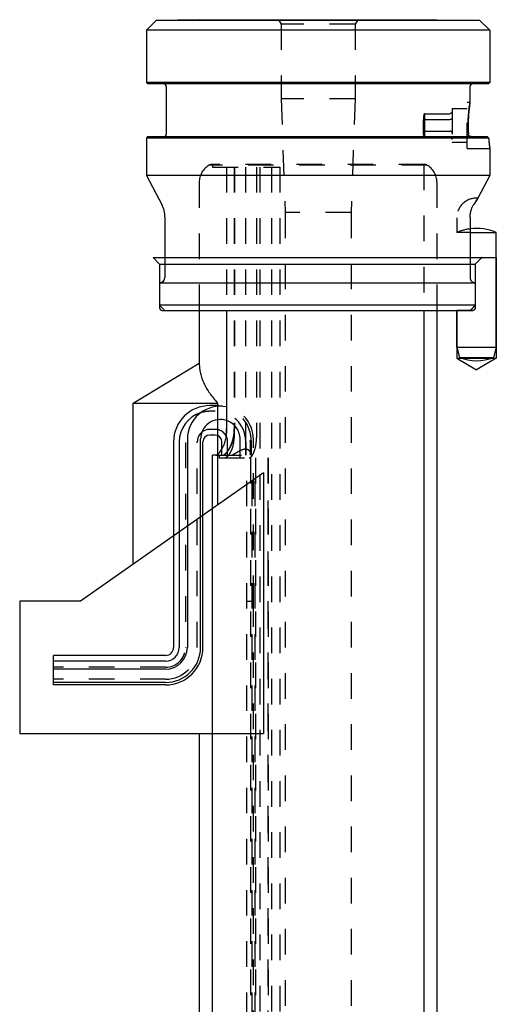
# Model space of a CAD drawing. Extents: x 43 to 80, y 54 to 203.
# Tile 2 of 2: x 43 to 80, y 129 to 203. Entities that reach past the tile are written whole.
import ezdxf

# ---------------------------------------------------------------- set-up
doc = ezdxf.new("R2010")
doc.units = 0
doc.header["$LTSCALE"] = 19.36
doc.linetypes.add('HIDDEN', pattern=[0.2, 0.1, -0.1])
doc.layers.get('0').update_dxf_attribs({"linetype": 'CONTINUOUS'})
for name, color, linetype in [('ASSI', 7, 'CONTINUOUS'), ('CURVE', 7, 'CONTINUOUS'), ('DEFAULT_2', 8, 'HIDDEN'), ('SUPERFICI', 7, 'CONTINUOUS')]:
    doc.layers.add(name, color=color, linetype=linetype)

msp = doc.modelspace()

# ---------------------------------------------------------------- linework, layer by layer
at = {"color": 6, "linetype": 'CONTINUOUS'}
for p, q in [((53.526, 185.157), (79.526, 185.157)), ((54.026, 184.657), (77.932, 184.657)), ((77.932, 184.657), (77.932, 181.357)), ((77.734, 181.157), (76.526, 181.157)), ((52.026, 174.153), (58.415, 174.153)), ((58.415, 174.153), (58.415, 166.432)), ((61.903, 168.874), (48.026, 159.157)), ((61.903, 168.874), (61.903, 149.157)), ((43.422, 149.157), (61.903, 149.157))]:
    msp.add_line(p, q, dxfattribs=at)
at = {"color": 7, "linetype": 'CONTINUOUS'}
for p, q in [((74.026, 181.157), (74.026, 69.457)), ((56.123, 171.407), (56.123, 155.657)), ((57.123, 155.657), (57.123, 171.407)), ((55.076, 171.207), (55.076, 155.657)), ((55.506, 171.207), (55.506, 155.657)), ((57.306, 155.657), (57.306, 171.207)), ((58.026, 69.457), (58.026, 170.207)), ((45.976, 152.827), (45.976, 155.057)), ((54.476, 155.057), (45.976, 155.057)), ((54.476, 154.627), (45.976, 154.627)), ((54.476, 154.01), (45.976, 154.01)), ((54.476, 153.01), (45.976, 153.01)), ((54.476, 152.827), (45.976, 152.827))]:
    msp.add_line(p, q, dxfattribs=at)
at = {"color": 6, "linetype": 'CONTINUOUS'}
for centre, radius, start, end in [((102.784, 159.798), 35.151, 133.82674, 134.99141), ((102.613, 159.973), 34.907, 133.82265, 134.99548)]:
    msp.add_arc(centre, radius, start, end, dxfattribs=at)
at = {"color": 7, "linetype": 'CONTINUOUS'}
for radius in [2.83, 2.647, 1.647, 1.03, 0.6]:
    msp.add_arc((54.476, 155.657), radius, 270, 360, dxfattribs=at)
at = {"color": 6, "linetype": 'CONTINUOUS'}
for points, knots in [([(77.932, 181.357), (77.932, 181.347), (77.931, 181.326), (77.923, 181.295), (77.911, 181.266), (77.895, 181.239), (77.874, 181.215), (77.85, 181.195), (77.824, 181.178), (77.795, 181.166), (77.765, 181.159), (77.744, 181.157), (77.734, 181.157)], [0, 0, 0, 0, 0.100382, 0.201245, 0.301474, 0.401533, 0.50245, 0.603199, 0.702733, 0.801952, 0.901479, 1, 1, 1, 1]), ([(57.026, 177.157), (57.026, 177.03), (57.041, 176.774), (57.109, 176.391), (57.221, 176.009), (57.378, 175.63), (57.577, 175.253), (57.817, 174.88), (58.097, 174.51), (58.305, 174.272), (58.415, 174.153)], [0, 0, 0, 0, 0.112747, 0.226861, 0.343629, 0.464188, 0.589481, 0.720238, 0.856974, 1, 1, 1, 1])]:
    msp.add_open_spline(points, degree=3, knots=knots, dxfattribs=at)
at = {"layer": 'ASSI', "color": 7, "linetype": 'CONTINUOUS'}
for p, q in [((53.769, 203.1), (53.026, 202.357)), ((57.026, 203.157), (53.769, 203.1)), ((78.283, 203.1), (53.769, 203.1)), ((57.026, 203.157), (75.026, 203.157)), ((75.026, 203.157), (78.283, 203.1)), ((78.283, 203.1), (79.026, 202.357)), ((53.026, 202.357), (53.026, 198.407)), ((79.026, 202.357), (53.026, 202.357)), ((79.026, 202.357), (79.026, 198.407)), ((53.126, 198.307), (53.026, 198.407)), ((79.026, 198.407), (53.026, 198.407)), ((78.926, 198.307), (53.126, 198.307)), ((78.926, 198.307), (79.026, 198.407)), ((54.526, 198.107), (54.526, 194.507)), ((77.526, 198.107), (77.526, 196.907)), ((53.126, 194.307), (53.026, 194.207)), ((53.026, 194.207), (53.026, 191.357)), ((53.026, 194.207), (78.943, 194.207)), ((53.126, 194.307), (78.835, 194.307)), ((79.026, 193.407), (79.026, 191.357)), ((53.026, 191.357), (54.192, 189.165)), ((79.026, 191.357), (53.026, 191.357)), ((79.026, 191.357), (78.121, 189.654)), ((54.426, 188.226), (54.426, 183.657)), ((77.539, 188.157), (77.539, 183.657)), ((77.539, 187.057), (79.526, 187.057)), ((79.526, 178.387), (79.526, 187.057)), ((54.026, 183.257), (54.026, 181.557)), ((54.026, 183.257), (77.932, 183.257)), ((77.932, 183.257), (77.932, 181.557)), ((54.426, 181.157), (54.026, 181.557)), ((77.932, 181.557), (54.026, 181.557)), ((54.426, 181.157), (77.539, 181.157)), ((59.098, 181.157), (59.098, 172.207)), ((76.526, 178.387), (76.526, 181.157)), ((76.526, 178.387), (76.74, 177.587)), ((76.526, 178.387), (79.526, 178.387)), ((79.526, 178.387), (79.312, 177.587)), ((76.74, 177.587), (79.312, 177.587)), ((58.226, 173.957), (57.826, 173.957)), ((58.226, 171.727), (57.826, 171.727)), ((58.746, 170.702), (58.746, 171.207)), ((58.28, 170.207), (58.026, 170.207))]:
    msp.add_line(p, q, dxfattribs=at)
at = {"layer": 'ASSI', "color": 8, "linetype": 'HIDDEN'}
for p, q in [((63.028, 203.157), (63.226, 202.814)), ((63.226, 202.814), (63.226, 197.157)), ((68.826, 202.814), (63.226, 202.814)), ((69.024, 203.157), (68.826, 202.814)), ((68.826, 202.814), (68.826, 197.157)), ((63.226, 197.157), (63.526, 188.566)), ((68.826, 197.157), (63.226, 197.157)), ((68.826, 197.157), (68.526, 188.566)), ((77.326, 193.407), (77.326, 196.907)), ((77.326, 196.907), (77.526, 196.907)), ((74.076, 196.046), (74.076, 194.268)), ((74.076, 196.046), (76.022, 196.046)), ((76.176, 196.432), (76.176, 193.882)), ((76.176, 196.432), (77.326, 196.432)), ((73.996, 195.557), (73.996, 194.757)), ((74.076, 195.602), (76.022, 195.602)), ((74.076, 194.713), (76.022, 194.713)), ((74.076, 194.268), (76.022, 194.268)), ((76.176, 193.882), (77.326, 193.882)), ((78.853, 194.29), (78.835, 194.307)), ((78.872, 194.273), (78.853, 194.29)), ((78.89, 194.257), (78.872, 194.273)), ((78.907, 194.24), (78.89, 194.257)), ((78.925, 194.224), (78.907, 194.24)), ((78.943, 194.207), (78.925, 194.224)), ((78.943, 194.207), (78.944, 194.19)), ((77.326, 193.407), (79.026, 193.407)), ((79.026, 193.41), (79.026, 193.407)), ((74.27, 192.157), (57.782, 192.157)), ((74.076, 192.207), (57.976, 192.207)), ((58.026, 192.007), (63.137, 192.007)), ((59.098, 192.007), (59.098, 181.157)), ((59.662, 192.007), (59.662, 171.507)), ((59.682, 192.007), (59.682, 172.207)), ((61.359, 192.007), (61.359, 171.507)), ((57.026, 190.855), (57.026, 181.157)), ((75.026, 190.855), (75.026, 181.157)), ((78.121, 189.654), (78.115, 189.645)), ((68.526, 188.566), (63.526, 188.566)), ((77.817, 189.176), (77.81, 189.165)), ((76.526, 188.157), (76.526, 187.057)), ((77.539, 188.226), (77.539, 188.214)), ((77.539, 188.214), (77.539, 188.203)), ((77.539, 188.203), (77.539, 188.192)), ((77.539, 188.192), (77.539, 188.18)), ((77.539, 188.18), (77.539, 188.169)), ((77.539, 188.169), (77.539, 188.157)), ((77.539, 187.057), (76.526, 187.057)), ((58.226, 173.527), (57.826, 173.527)), ((58.226, 172.157), (57.826, 172.157)), ((60.123, 170.007), (60.123, 171.407)), ((61.123, 159.157), (61.123, 171.407)), ((58.746, 170.207), (58.746, 170.702)), ((59.176, 170.207), (59.176, 171.207)), ((60.535, 171.207), (60.535, 170.207)), ((60.546, 171.207), (60.546, 170.207)), ((60.887, 171.207), (60.887, 170.207)), ((60.935, 171.207), (60.935, 170.207)), ((60.976, 170.207), (60.976, 171.207)), ((58.28, 170.207), (60.976, 170.207)), ((58.526, 170.007), (62.243, 170.007)), ((62.231, 170.007), (62.231, 159.157))]:
    msp.add_line(p, q, dxfattribs=at)
at = {"layer": 'ASSI', "color": 6, "linetype": 'CONTINUOUS'}
for p, q in [((79.526, 185.157), (79.526, 177.559)), ((76.526, 181.157), (76.526, 177.559)), ((76.526, 177.559), (79.526, 177.559)), ((76.526, 177.559), (78.026, 176.657)), ((79.526, 177.559), (78.026, 176.657)), ((52.026, 174.153), (57.026, 177.157)), ((52.026, 161.958), (52.026, 174.153))]:
    msp.add_line(p, q, dxfattribs=at)
at = {"layer": 'ASSI', "color": 7, "linetype": 'CONTINUOUS'}
for centre, radius, start, end in [((54.326, 198.107), 0.2, 0, 90), ((77.726, 198.107), 0.2, 90, 180), ((54.326, 194.507), 0.2, 270, 360), ((88.801, 195.158), 11.409, 180.00356, 183.2695), ((111.836, 229.733), 48.415, 227.02947, 227.20337), ((92.298, 195.194), 13.392, 184.22677, 187.66848), ((91.059, 181.102), 15.51, 146.5346, 148.67733), ((52.426, 188.226), 2, 0, 28), ((89.539, 188.157), 12, 179.67377, 180), ((78.026, 183.457), 3.9, 67.38014, 97.17544), ((54.026, 183.657), 0.4, 270, 360), ((101.241, 158.244), 32.966, 134.99396, 135.96897), ((78.026, 181.067), 3.71, 249.72513, 290.27487), ((57.826, 171.207), 2.75, 90, 180), ((58.623, 171.407), 2.5, 79.06275, 180), ((58.226, 171.207), 2.75, 78.65346, 90), ((57.826, 171.207), 2.32, 106.98914, 180), ((58.623, 171.407), 1.5, 71.56529, 180), ((57.826, 171.207), 0.52, 90, 180), ((58.226, 171.207), 0.52, 0, 90)]:
    msp.add_arc(centre, radius, start, end, dxfattribs=at)
at = {"layer": 'ASSI', "color": 8, "linetype": 'HIDDEN'}
for centre, radius, start, end in [((88.964, 195.151), 11.571, 171.27183, 179.97055), ((75.794, 194.423), 2.363, 136.62071, 138.41572), ((75.049, 193.762), 2.081, 117.86457, 120.3876), ((74.963, 193.912), 1.909, 119.41422, 120.45396), ((75.088, 193.689), 2.164, 117.88038, 119.39008), ((75.049, 196.553), 2.081, 239.6124, 242.13543), ((74.963, 196.403), 1.909, 239.54604, 240.58578), ((75.088, 196.625), 2.164, 240.60992, 242.11962), ((88.783, 195.157), 11.391, 180.00086, 183.27219), ((77.606, 194.518), 0.196, 183.26814, 184.45936), ((75.794, 195.891), 2.363, 221.58428, 223.37929), ((77.626, 194.511), 0.204, 268.96643, 269.9996), ((92.208, 195.185), 13.301, 184.28959, 187.66747), ((58.526, 190.855), 1.5, 119.72135, 180), ((57.976, 191.807), 0.4, 90, 118.95502), ((74.076, 191.807), 0.4, 61.04498, 90), ((73.526, 190.855), 1.5, 0, 60.27865), ((78.026, 188.157), 1.5, 86.38762, 180), ((91.203, 181.01), 15.681, 146.58503, 148.61422), ((78.026, 183.457), 3.9, 97.17544, 112.61986), ((101.437, 158.05), 33.243, 134.99801, 135.96493), ((58.226, 171.207), 2.75, 0, 78.65346), ((58.623, 171.407), 2.5, 0, 79.06275), ((57.826, 171.207), 2.32, 90, 106.98914), ((58.226, 171.207), 2.32, 2.10126, 90), ((57.826, 171.207), 0.95, 90, 180), ((58.226, 171.207), 0.95, 0, 90), ((55.633, 172.207), 3.465, 357.34817, 359.99969), ((58.623, 171.407), 1.5, 0, 71.56529), ((56.504, 172.207), 3.177, 353.64417, 359.99702), ((55.637, 172.207), 3.46, 351.06395, 357.34971), ((58.498, 170.848), 0.986, 316.69517, 319.45227)]:
    msp.add_arc(centre, radius, start, end, dxfattribs=at)
at = {"layer": 'ASSI', "color": 7, "linetype": 'CONTINUOUS'}
for points, knots in [([(77.392, 195.157), (77.392, 195.381), (77.404, 195.794), (77.453, 196.378), (77.5, 196.737), (77.526, 196.907)], [0, 0, 0, 0, 0.381745, 0.705738, 1, 1, 1, 1]), ([(77.626, 194.307), (77.598, 194.307), (77.542, 194.319), (77.473, 194.364), (77.426, 194.43), (77.412, 194.481), (77.411, 194.507)], [0, 0, 0, 0, 0.26027, 0.512533, 0.757369, 1, 1, 1, 1]), ([(77.539, 188.226), (77.54, 188.313), (77.553, 188.485), (77.61, 188.733), (77.696, 188.961), (77.77, 189.1), (77.81, 189.165)], [0, 0, 0, 0, 0.264715, 0.522953, 0.769804, 1, 1, 1, 1]), ([(77.539, 183.657), (77.539, 183.605), (77.559, 183.501), (77.631, 183.389), (77.71, 183.323), (77.779, 183.285), (77.854, 183.262), (77.906, 183.257), (77.932, 183.257)], [0, 0, 0, 0, 0.251086, 0.499679, 0.624096, 0.748788, 0.874075, 1, 1, 1, 1]), ([(59.098, 172.207), (59.098, 172.072), (59.082, 171.808), (59.016, 171.429), (58.916, 171.085), (58.812, 170.83), (58.721, 170.653), (58.654, 170.54), (58.587, 170.442), (58.522, 170.36), (58.457, 170.294), (58.383, 170.236), (58.319, 170.207), (58.28, 170.207)], [0, 0, 0, 0, 0.178961, 0.350879, 0.510024, 0.652189, 0.715896, 0.774192, 0.826757, 0.873323, 0.913723, 0.947983, 1, 1, 1, 1])]:
    msp.add_open_spline(points, degree=3, knots=knots, dxfattribs=at)
at = {"layer": 'ASSI', "color": 8, "linetype": 'HIDDEN'}
for points, knots in [([(74.026, 195.992), (74.026, 195.957), (74.023, 195.812), (74.01, 195.667), (73.996, 195.557)], [0, 0, 0, 0, 0.238623, 1, 1, 1, 1]), ([(76.176, 196.224), (76.176, 196.203), (76.169, 196.159), (76.138, 196.101), (76.095, 196.065), (76.055, 196.049), (76.033, 196.046), (76.022, 196.046)], [0, 0, 0, 0, 0.250074, 0.499902, 0.749312, 0.874685, 1, 1, 1, 1]), ([(76.176, 195.691), (76.176, 195.685), (76.174, 195.674), (76.166, 195.658), (76.153, 195.643), (76.127, 195.623), (76.082, 195.606), (76.043, 195.602), (76.022, 195.602)], [0, 0, 0, 0, 0.084863, 0.175911, 0.277937, 0.394339, 0.673416, 1, 1, 1, 1]), ([(74.026, 194.323), (74.026, 194.357), (74.023, 194.503), (74.01, 194.648), (73.996, 194.757)], [0, 0, 0, 0, 0.238623, 1, 1, 1, 1]), ([(76.176, 194.624), (76.176, 194.629), (76.174, 194.641), (76.166, 194.657), (76.153, 194.672), (76.127, 194.691), (76.082, 194.708), (76.043, 194.713), (76.022, 194.713)], [0, 0, 0, 0, 0.084863, 0.175911, 0.277937, 0.394339, 0.673416, 1, 1, 1, 1]), ([(76.176, 194.09), (76.176, 194.112), (76.169, 194.156), (76.138, 194.214), (76.095, 194.25), (76.055, 194.266), (76.033, 194.268), (76.022, 194.268)], [0, 0, 0, 0, 0.250074, 0.499902, 0.749312, 0.874685, 1, 1, 1, 1]), ([(58.798, 170.207), (58.839, 170.207), (58.907, 170.235), (58.987, 170.294), (59.057, 170.359), (59.127, 170.441), (59.2, 170.539), (59.272, 170.652), (59.37, 170.828), (59.483, 171.082), (59.592, 171.425), (59.665, 171.806), (59.682, 172.072), (59.682, 172.207)], [0, 0, 0, 0, 0.054597, 0.089912, 0.131148, 0.178316, 0.231244, 0.289666, 0.353276, 0.494653, 0.652438, 0.822725, 1, 1, 1, 1]), ([(59.662, 171.856), (59.647, 171.717), (59.599, 171.451), (59.484, 171.083), (59.363, 170.813), (59.257, 170.627), (59.203, 170.546), (59.176, 170.508)], [0, 0, 0, 0, 0.290202, 0.558383, 0.796871, 0.903191, 1, 1, 1, 1]), ([(59.247, 170.207), (59.274, 170.24), (59.33, 170.312), (59.405, 170.435), (59.476, 170.578), (59.562, 170.798), (59.64, 171.11), (59.662, 171.372), (59.662, 171.507)], [0, 0, 0, 0, 0.092633, 0.196338, 0.310752, 0.435008, 0.707647, 1, 1, 1, 1]), ([(60.817, 170.007), (60.833, 170.007), (60.866, 170.015), (60.914, 170.042), (60.963, 170.085), (61.012, 170.142), (61.06, 170.213), (61.125, 170.329), (61.197, 170.498), (61.267, 170.725), (61.32, 170.974), (61.352, 171.237), (61.359, 171.417), (61.359, 171.507)], [0, 0, 0, 0, 0.027534, 0.059851, 0.098364, 0.143465, 0.194913, 0.252097, 0.380873, 0.524458, 0.677967, 0.837559, 1, 1, 1, 1]), ([(58.328, 170.215), (58.344, 170.22), (58.377, 170.236), (58.426, 170.269), (58.478, 170.314), (58.53, 170.371), (58.584, 170.438), (58.661, 170.548), (58.713, 170.638), (58.746, 170.702)], [0, 0, 0, 0, 0.07758, 0.167779, 0.271794, 0.390012, 0.522359, 0.668497, 1, 1, 1, 1]), ([(60.975, 170.207), (60.973, 170.232), (60.964, 170.282), (60.937, 170.357), (60.897, 170.433), (60.844, 170.507), (60.775, 170.575), (60.689, 170.629), (60.583, 170.661), (60.465, 170.662), (60.342, 170.634), (60.219, 170.586), (60.098, 170.527), (59.979, 170.463), (59.862, 170.397), (59.716, 170.311), (59.607, 170.248), (59.537, 170.207)], [0, 0, 0, 0, 0.040801, 0.085416, 0.133327, 0.184078, 0.237414, 0.293588, 0.353698, 0.419153, 0.489801, 0.563843, 0.639445, 0.715276, 0.790286, 0.863482, 1, 1, 1, 1]), ([(60.544, 171.292), (60.544, 171.297), (60.544, 171.307), (60.543, 171.318), (60.543, 171.326), (60.542, 171.332), (60.542, 171.337), (60.541, 171.34), (60.541, 171.343), (60.541, 171.344), (60.54, 171.345), (60.54, 171.346), (60.54, 171.346), (60.539, 171.346), (60.539, 171.346), (60.539, 171.344), (60.538, 171.342), (60.538, 171.338), (60.537, 171.334), (60.537, 171.328), (60.537, 171.323), (60.536, 171.314), (60.536, 171.302), (60.535, 171.287), (60.535, 171.267), (60.535, 171.24), (60.535, 171.218), (60.535, 171.207)], [0, 0, 0, 0, 0.075364, 0.145106, 0.176935, 0.205988, 0.231531, 0.252622, 0.261184, 0.268248, 0.273702, 0.2775, 0.279731, 0.281243, 0.28382, 0.288014, 0.30132, 0.320492, 0.344519, 0.372397, 0.403322, 0.436625, 0.508513, 0.585287, 0.665269, 0.830884, 1, 1, 1, 1]), ([(60.546, 171.207), (60.546, 171.215), (60.546, 171.243), (60.545, 171.271), (60.544, 171.292)], [0, 0, 0, 0, 0.256279, 1, 1, 1, 1]), ([(60.887, 171.207), (60.887, 171.22), (60.888, 171.239), (60.889, 171.264), (60.891, 171.282), (60.894, 171.297), (60.896, 171.308), (60.898, 171.316), (60.901, 171.322), (60.903, 171.328), (60.906, 171.332), (60.91, 171.334), (60.915, 171.332), (60.918, 171.328), (60.92, 171.322), (60.923, 171.315), (60.925, 171.308), (60.927, 171.297), (60.93, 171.282), (60.932, 171.264), (60.934, 171.239), (60.935, 171.22), (60.935, 171.207)], [0, 0, 0, 0, 0.145473, 0.217118, 0.287143, 0.354294, 0.386103, 0.416091, 0.44347, 0.467105, 0.485781, 0.499881, 0.514226, 0.533244, 0.557051, 0.584453, 0.614387, 0.64611, 0.713086, 0.782984, 0.854559, 1, 1, 1, 1]), ([(58.28, 170.207), (58.284, 170.207), (58.3, 170.208), (58.316, 170.211), (58.328, 170.215)], [0, 0, 0, 0, 0.238815, 1, 1, 1, 1]), ([(58.923, 170.007), (58.972, 170.007), (59.05, 170.036), (59.143, 170.101), (59.191, 170.146), (59.215, 170.172)], [0, 0, 0, 0, 0.42527, 0.69153, 1, 1, 1, 1])]:
    msp.add_open_spline(points, degree=3, knots=knots, dxfattribs=at)
at = {"layer": 'CURVE', "color": 8, "linetype": 'HIDDEN'}
for p, q in [((55.976, 171.157), (55.976, 155.657)), ((54.476, 154.157), (45.976, 154.157))]:
    msp.add_line(p, q, dxfattribs=at)
msp.add_arc((54.476, 155.657), 1.5, 270, 360, dxfattribs=at)
at = {"layer": 'DEFAULT_2', "color": 8, "linetype": 'HIDDEN'}
for p, q in [((74.026, 195.992), (74.026, 194.323)), ((58.026, 192.207), (58.026, 192.007)), ((60.526, 192.007), (60.526, 170.007)), ((61.608, 192.007), (61.608, 81.042)), ((62.492, 192.007), (62.492, 81.042)), ((63.137, 192.007), (63.137, 80.957)), ((74.026, 192.207), (74.026, 181.157)), ((63.526, 188.566), (63.526, 80.117)), ((68.526, 188.566), (68.526, 80.117)), ((56.876, 155.657), (56.876, 171.207)), ((58.526, 170.207), (58.526, 170.007)), ((60.635, 69.542), (60.635, 170.007)), ((60.904, 170.007), (60.904, 69.542)), ((61.023, 69.542), (61.023, 170.007)), ((61.272, 69.542), (61.272, 170.007)), ((61.297, 170.007), (61.297, 69.242)), ((62.24, 68.042), (62.24, 170.007)), ((62.243, 170.007), (62.243, 68.042)), ((60.635, 159.157), (61.123, 159.157)), ((61.114, 159.157), (61.114, 88.657)), ((62.231, 159.157), (62.231, 68.042)), ((54.476, 153.257), (45.976, 153.257))]:
    msp.add_line(p, q, dxfattribs=at)
msp.add_arc((54.476, 155.657), 2.4, 270, 360, dxfattribs=at)
at = {"layer": 'SUPERFICI', "color": 6, "linetype": 'CONTINUOUS'}
for p, q in [((53.526, 185.157), (54.026, 184.657)), ((54.026, 184.657), (54.026, 181.357)), ((54.226, 181.157), (77.734, 181.157)), ((57.026, 181.157), (57.026, 177.157)), ((75.026, 181.157), (75.026, 68.357)), ((43.422, 159.157), (43.422, 149.157)), ((48.026, 159.157), (43.422, 159.157)), ((57.026, 149.157), (57.026, 68.357))]:
    msp.add_line(p, q, dxfattribs=at)
msp.add_arc((54.226, 181.357), 0.2, 180, 270, dxfattribs=at)

doc.saveas('drawing.dxf')
